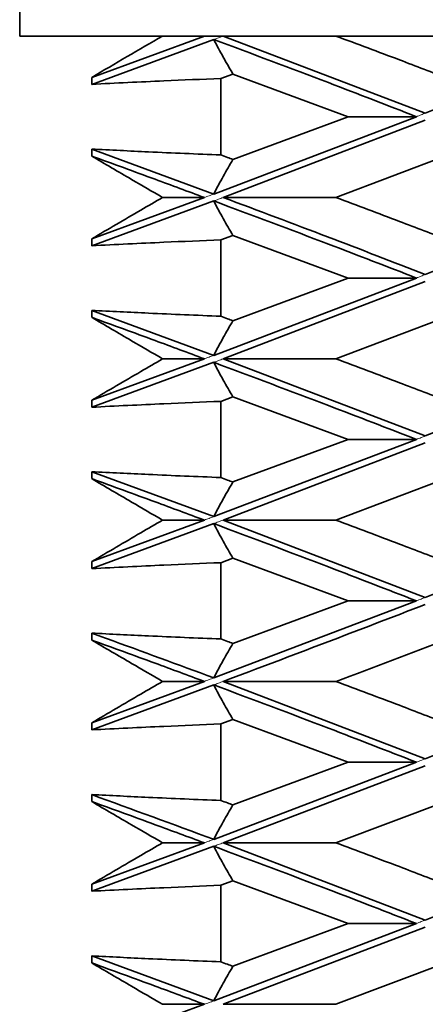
# Model space of a CAD drawing. Header units: millimetres. Extents: x 0 to 1118, y 0 to 864.
# Tile 72 of 200: x 491.06 to 492.23, y 379.91 to 382.77. Entities that reach past the tile are written whole.
import ezdxf

# ---------------------------------------------------------------- set-up
doc = ezdxf.new("R2010")
doc.units = ezdxf.units.MM
doc.layers.add('ALPHAREV', color=7, linetype='Continuous', lineweight=25)
doc.styles.add('SLDTEXTSTYLE0', font='TXT', dxfattribs={"width": 0.605})
doc.dimstyles.new('SLDDIMSTYLE1', dxfattribs={"dimtxt": 3.175, "dimasz": 4.572, "dimexe": 0, "dimexo": 0.0625, "dimgap": 0.79375, "dimtad": 0, "dimtih": 1, "dimtoh": 1, "dimdec": 1, "dimlfac": 3, "dimrnd": 1e-09, "dimzin": 12, "dimdsep": 46, "dimtxsty": 'SLDTEXTSTYLE0', "dimsah": 1, "dimcen": 0.09, "dimadec": 0, "dimazin": 3, "dimtfac": 1, "dimtofl": 0, "dimtmove": 0, "dimatfit": 3, "dimfxl": 1, "dimfrac": 2, "dimtolj": 1, "dimtzin": 12, "dimarcsym": 0})

# ---------------------------------------------------------------- blocks, each defined once
blk = doc.blocks.new('_D')
at = {"layer": 'ALPHAREV'}
for p, q in [((493.6161, 393.4261), (526.19, 393.4261)), ((524.5898, 393.4261), (524.5898, 380.3401)), ((520.5924, 379.6124), (519.5009, 379.6124)), ((519.5009, 379.6124), (519.5009, 374.7397)), ((526.6557, 379.6124), (527.7471, 379.6124)), ((527.7471, 379.6124), (527.7471, 374.7397)), ((519.5009, 374.7397), (520.5924, 374.7397)), ((527.7471, 374.7397), (526.6557, 374.7397)), ((524.5898, 360.9261), (524.5898, 374.0121)), ((493.6161, 360.9261), (526.19, 360.9261))]:
    blk.add_line(p, q, dxfattribs=at)
for points in [[(524.5898, 393.4261), (523.8278, 388.8541), (525.3518, 388.8541)], [(524.5898, 360.9261), (525.3518, 365.4981), (523.8278, 365.4981)]]:
    blk.add_solid(points, dxfattribs=at)
at = {"layer": 'ALPHAREV', "char_height": 3.175, "attachment_point": 1, "style": 'SLDTEXTSTYLE0'}
for s, insert in [('97.5', (509.9208, 378.8325)), ('3.8', (520.5924, 378.8325)), ('MIN.', (530.0292, 378.8325))]:
    blk.add_mtext(s, dxfattribs=dict(at, insert=insert))
blk = doc.blocks.new('_D_1')
at = {"layer": 'ALPHAREV'}
for p, q in [((493.6161, 522.0927), (556.2043, 522.0927)), ((554.6041, 522.0927), (554.6041, 380.3401)), ((555.8167, 379.6124), (554.7253, 379.6124)), ((554.7253, 379.6124), (554.7253, 374.7397)), ((564.3055, 379.6124), (565.3969, 379.6124)), ((565.3969, 379.6124), (565.3969, 374.7397)), ((554.7253, 374.7397), (555.8167, 374.7397)), ((565.3969, 374.7397), (564.3055, 374.7397)), ((554.6041, 232.2594), (554.6041, 374.0121)), ((493.6161, 232.2594), (556.2043, 232.2594))]:
    blk.add_line(p, q, dxfattribs=at)
for points in [[(554.6041, 522.0927), (553.8421, 517.5207), (555.3661, 517.5207)], [(554.6041, 232.2594), (555.3661, 236.8314), (553.8421, 236.8314)]]:
    blk.add_solid(points, dxfattribs=at)
at = {"layer": 'ALPHAREV', "char_height": 3.175, "attachment_point": 1, "style": 'SLDTEXTSTYLE0'}
for s, insert in [('869.5', (542.7199, 378.8325)), ('34.2', (555.8167, 378.8325))]:
    blk.add_mtext(s, dxfattribs=dict(at, insert=insert))

msp = doc.modelspace()

# ---------------------------------------------------------------- linework, layer by layer
at = {"color": 7, "linetype": 'Continuous', "lineweight": 35}
for p, q in [((491.055, 382.7261), (491.055, 382.9261)), ((491.4704, 382.7261), (491.055, 382.7261)), ((491.592, 382.7261), (491.2643, 382.606)), ((491.6192, 382.716), (491.2643, 382.5858)), ((491.592, 382.7261), (491.4704, 382.7261)), ((491.6464, 382.7261), (491.592, 382.7261)), ((491.6464, 382.7261), (492.2342, 382.502)), ((491.9745, 382.7261), (491.6464, 382.7261)), ((492.6188, 382.7261), (491.9745, 382.7261)), ((492.7907, 382.7261), (492.2342, 382.502)), ((491.6749, 382.6158), (491.6397, 382.6029)), ((491.6749, 382.6158), (492.01, 382.4918)), ((491.2643, 382.5858), (491.2643, 382.606)), ((491.6397, 382.3806), (491.6397, 382.6029)), ((492.2084, 382.4918), (491.6192, 382.2672)), ((492.2342, 382.4817), (491.6464, 382.2571)), ((492.01, 382.4918), (491.6749, 382.3677)), ((492.2084, 382.4918), (492.01, 382.4918)), ((491.2643, 382.3775), (491.2643, 382.3978)), ((491.2643, 382.3978), (491.6192, 382.2672)), ((492.3016, 382.381), (491.9745, 382.2571)), ((491.592, 382.2571), (491.2643, 382.1371)), ((491.6192, 382.247), (491.2643, 382.1169)), ((491.592, 382.2571), (491.4704, 382.2571)), ((491.6464, 382.2571), (491.9745, 382.2571)), ((492.7907, 382.2571), (492.2342, 382.0333)), ((491.2643, 382.1169), (491.2643, 382.1371)), ((491.6749, 382.1468), (491.6397, 382.134)), ((491.6397, 381.9121), (491.6397, 382.134)), ((491.6749, 382.1468), (492.01, 382.0232)), ((492.2084, 382.0232), (491.6192, 381.7985)), ((492.01, 382.0232), (491.6749, 381.8992)), ((492.2084, 382.0232), (492.01, 382.0232)), ((492.2342, 382.0131), (491.6464, 381.7884)), ((491.2643, 381.909), (491.2643, 381.9293)), ((491.2643, 381.9293), (491.6192, 381.7985)), ((492.3016, 381.9125), (491.9745, 381.7884)), ((491.592, 381.7884), (491.2643, 381.668)), ((491.592, 381.7884), (491.4704, 381.7884)), ((491.6464, 381.7884), (491.9745, 381.7884)), ((491.6464, 381.7884), (492.2342, 381.5643)), ((492.7907, 381.7884), (492.2342, 381.5643)), ((491.6192, 381.7783), (491.2643, 381.6478)), ((491.6749, 381.6777), (491.6397, 381.6649)), ((491.6749, 381.6777), (492.01, 381.5543)), ((491.2643, 381.6478), (491.2643, 381.668)), ((491.6397, 381.4435), (491.6397, 381.6649)), ((492.2084, 381.5543), (491.6192, 381.33)), ((492.2342, 381.5442), (491.6464, 381.3199)), ((492.01, 381.5543), (491.6749, 381.4307)), ((492.2084, 381.5543), (492.01, 381.5543)), ((491.2643, 381.4404), (491.2643, 381.4606)), ((491.2643, 381.4606), (491.6192, 381.33)), ((492.3016, 381.4439), (491.9745, 381.3199)), ((491.592, 381.3199), (491.2643, 381.1993)), ((491.6192, 381.3098), (491.2643, 381.1791)), ((491.592, 381.3199), (491.4704, 381.3199)), ((491.6464, 381.3199), (491.9745, 381.3199)), ((491.6464, 381.3199), (492.2342, 381.0953)), ((492.7907, 381.3199), (492.2342, 381.0953)), ((491.2643, 381.1791), (491.2643, 381.1993)), ((491.6749, 381.2091), (491.6397, 381.1962)), ((491.6397, 380.9746), (491.6397, 381.1962)), ((491.6749, 381.2091), (492.01, 381.0852)), ((492.2084, 381.0852), (491.6192, 380.8615)), ((492.01, 381.0852), (491.6749, 380.9618)), ((492.2084, 381.0852), (492.01, 381.0852)), ((491.2643, 380.9715), (491.2643, 380.9916)), ((491.592, 380.8513), (491.2643, 380.7308)), ((491.592, 380.8513), (491.4704, 380.8513)), ((491.6464, 380.8513), (491.9745, 380.8513)), ((491.6464, 380.8513), (492.2342, 380.6266)), ((492.7907, 380.8513), (492.2342, 380.6266)), ((491.6192, 380.8412), (491.2643, 380.7106)), ((491.2643, 380.7106), (491.2643, 380.7308)), ((491.6749, 380.7406), (491.6397, 380.7277)), ((491.6749, 380.7406), (492.01, 380.6165)), ((491.6397, 380.5055), (491.6397, 380.7277)), ((492.2084, 380.6165), (491.6192, 380.3925)), ((492.01, 380.6165), (491.6749, 380.4927)), ((492.2084, 380.6165), (492.01, 380.6165)), ((492.2342, 380.6064), (491.6464, 380.3825)), ((491.2643, 380.5024), (491.2643, 380.5226)), ((492.3016, 380.5059), (491.9745, 380.3825)), ((491.592, 380.3825), (491.2643, 380.2623)), ((491.6192, 380.3724), (491.2643, 380.242)), ((491.592, 380.3825), (491.4704, 380.3825)), ((491.6464, 380.3825), (491.9745, 380.3825)), ((491.6464, 380.3825), (492.2342, 380.1581)), ((492.7907, 380.3825), (492.2342, 380.1581)), ((491.6749, 380.272), (491.6397, 380.2592)), ((491.6749, 380.272), (492.01, 380.148)), ((491.2643, 380.242), (491.2643, 380.2623)), ((491.6397, 380.0368), (491.6397, 380.2592)), ((492.2084, 380.148), (491.6192, 379.9234)), ((492.2342, 380.1379), (491.6464, 379.9133)), ((492.01, 380.148), (491.6749, 380.0239)), ((492.2084, 380.148), (492.01, 380.148)), ((491.2643, 380.0337), (491.2643, 380.0539)), ((491.2643, 380.0539), (491.6192, 379.9234)), ((492.3016, 380.0372), (491.9745, 379.9133)), ((491.592, 379.9133), (491.2643, 379.7935)), ((491.592, 379.9133), (491.4704, 379.9133)), ((491.6464, 379.9133), (491.9745, 379.9133))]:
    msp.add_line(p, q, dxfattribs=at)
at = {"color": 7, "linetype": 'Continuous', "lineweight": 18}
msp.add_line((491.6464, 382.7261), (491.6192, 382.716), dxfattribs=at)
at = {"color": 7, "linetype": 'Continuous', "lineweight": 35}
for points, knots in [([(491.2643, 382.606), (491.2986, 382.6261), (491.3672, 382.6663), (491.436, 382.7062), (491.4704, 382.7261)], [0, 0, 0, 0, 0.499997, 1, 1, 1, 1]), ([(491.6749, 382.6158), (491.6655, 382.632), (491.6513, 382.6563), (491.6329, 382.6901), (491.6238, 382.7074), (491.6192, 382.716)], [0, 0, 0, 0, 0.499762, 0.749849, 1, 1, 1, 1]), ([(491.6192, 382.716), (491.7311, 382.6743), (491.931, 382.5997), (492.1236, 382.5248), (492.2084, 382.4918)], [0, 0, 0, 0, 0.559517, 1, 1, 1, 1]), ([(491.9745, 382.7261), (492.0362, 382.7031), (492.1463, 382.662), (492.2541, 382.6207), (492.3016, 382.6025)], [0, 0, 0, 0, 0.559638, 1, 1, 1, 1]), ([(491.6397, 382.6029), (491.5846, 382.6006), (491.4945, 382.5969), (491.3694, 382.5911), (491.2993, 382.5876), (491.2643, 382.5858)], [0, 0, 0, 0, 0.439826, 0.719911, 1, 1, 1, 1]), ([(491.2643, 382.3978), (491.3193, 382.395), (491.4094, 382.3905), (491.5345, 382.3849), (491.6046, 382.3821), (491.6397, 382.3806)], [0, 0, 0, 0, 0.439825, 0.719911, 1, 1, 1, 1]), ([(491.4704, 382.2571), (491.4403, 382.2745), (491.3715, 382.3145), (491.3029, 382.3548), (491.2643, 382.3775)], [0, 0, 0, 0, 0.437164, 1, 1, 1, 1]), ([(491.2643, 382.3775), (491.3259, 382.355), (491.436, 382.3148), (491.5443, 382.2747), (491.592, 382.2571)], [0, 0, 0, 0, 0.560189, 1, 1, 1, 1]), ([(491.6749, 382.3677), (491.6655, 382.3515), (491.6513, 382.3271), (491.6329, 382.2932), (491.6237, 382.2759), (491.6192, 382.2672)], [0, 0, 0, 0, 0.499754, 0.749844, 1, 1, 1, 1]), ([(491.6397, 382.3806), (491.6463, 382.3782), (491.658, 382.3739), (491.6698, 382.3696), (491.6749, 382.3677)], [0, 0, 0, 0, 0.560011, 1, 1, 1, 1]), ([(491.2643, 382.1371), (491.3119, 382.1648), (491.3806, 382.2049), (491.4493, 382.2448), (491.4704, 382.2571)], [0, 0, 0, 0, 0.6930603, 1, 1, 1, 1]), ([(491.6749, 382.1468), (491.6655, 382.1629), (491.6513, 382.1872), (491.6328, 382.221), (491.6237, 382.2383), (491.6192, 382.247)], [0, 0, 0, 0, 0.499731, 0.74983, 1, 1, 1, 1]), ([(491.6192, 382.247), (491.7311, 382.2052), (491.931, 382.1307), (492.1236, 382.0561), (492.2084, 382.0232)], [0, 0, 0, 0, 0.559777, 1, 1, 1, 1]), ([(491.6464, 382.2571), (491.7483, 382.219), (491.9479, 382.1444), (492.1402, 382.0698), (492.2342, 382.0333)], [0, 0, 0, 0, 0.510909, 1, 1, 1, 1]), ([(491.9745, 382.2571), (492.0362, 382.234), (492.1464, 382.1927), (492.2542, 382.1517), (492.3016, 382.1336)], [0, 0, 0, 0, 0.5603559, 1, 1, 1, 1]), ([(491.6397, 382.134), (491.5846, 382.1317), (491.4945, 382.128), (491.3694, 382.1222), (491.2993, 382.1187), (491.2643, 382.1169)], [0, 0, 0, 0, 0.439829, 0.719913, 1, 1, 1, 1]), ([(491.2643, 381.9293), (491.3193, 381.9265), (491.4094, 381.922), (491.5345, 381.9164), (491.6046, 381.9136), (491.6397, 381.9121)], [0, 0, 0, 0, 0.439825, 0.719911, 1, 1, 1, 1]), ([(491.4704, 381.7884), (491.4404, 381.8059), (491.3716, 381.846), (491.3029, 381.8863), (491.2643, 381.909)], [0, 0, 0, 0, 0.436845, 1, 1, 1, 1]), ([(491.2643, 381.909), (491.3259, 381.8865), (491.436, 381.8463), (491.5443, 381.8061), (491.592, 381.7884)], [0, 0, 0, 0, 0.56002, 1, 1, 1, 1]), ([(491.6397, 381.9121), (491.6463, 381.9097), (491.658, 381.9054), (491.6698, 381.9011), (491.6749, 381.8992)], [0, 0, 0, 0, 0.559993, 1, 1, 1, 1]), ([(491.6749, 381.8992), (491.6655, 381.883), (491.6513, 381.8585), (491.6328, 381.8246), (491.6237, 381.8072), (491.6192, 381.7985)], [0, 0, 0, 0, 0.499746, 0.74984, 1, 1, 1, 1]), ([(491.2643, 381.668), (491.3118, 381.6959), (491.3805, 381.7361), (491.4493, 381.7761), (491.4704, 381.7884)], [0, 0, 0, 0, 0.692449, 1, 1, 1, 1]), ([(491.9745, 381.7884), (492.0362, 381.7653), (492.1464, 381.7239), (492.2542, 381.6827), (492.3016, 381.6645)], [0, 0, 0, 0, 0.560216, 1, 1, 1, 1]), ([(491.6749, 381.6777), (491.6655, 381.694), (491.6513, 381.7183), (491.6328, 381.7522), (491.6237, 381.7696), (491.6192, 381.7783)], [0, 0, 0, 0, 0.499737, 0.749834, 1, 1, 1, 1]), ([(491.6192, 381.7783), (491.7312, 381.7363), (491.931, 381.6615), (492.1237, 381.587), (492.2084, 381.5543)], [0, 0, 0, 0, 0.560546, 1, 1, 1, 1]), ([(491.6397, 381.6649), (491.5846, 381.6626), (491.4945, 381.6589), (491.3694, 381.6531), (491.2993, 381.6496), (491.2643, 381.6478)], [0, 0, 0, 0, 0.439827, 0.719912, 1, 1, 1, 1]), ([(491.2643, 381.4606), (491.3193, 381.4579), (491.4094, 381.4534), (491.5345, 381.4478), (491.6046, 381.445), (491.6397, 381.4435)], [0, 0, 0, 0, 0.439827, 0.719912, 1, 1, 1, 1]), ([(491.6397, 381.4435), (491.6463, 381.4411), (491.658, 381.4368), (491.6698, 381.4325), (491.6749, 381.4307)], [0, 0, 0, 0, 0.559975, 1, 1, 1, 1]), ([(491.4704, 381.3199), (491.4404, 381.3374), (491.3716, 381.3775), (491.3029, 381.4177), (491.2643, 381.4404)], [0, 0, 0, 0, 0.436703, 1, 1, 1, 1]), ([(491.2643, 381.4404), (491.3259, 381.4179), (491.436, 381.3778), (491.5443, 381.3376), (491.592, 381.3199)], [0, 0, 0, 0, 0.55985, 1, 1, 1, 1]), ([(491.6749, 381.4307), (491.6655, 381.4144), (491.6513, 381.39), (491.6328, 381.3561), (491.6237, 381.3387), (491.6192, 381.33)], [0, 0, 0, 0, 0.499739, 0.749835, 1, 1, 1, 1]), ([(491.2643, 381.1993), (491.3118, 381.2272), (491.3804, 381.2675), (491.4492, 381.3076), (491.4704, 381.3199)], [0, 0, 0, 0, 0.692187, 1, 1, 1, 1]), ([(491.6749, 381.2091), (491.6655, 381.2254), (491.6513, 381.2498), (491.6328, 381.2837), (491.6237, 381.3011), (491.6192, 381.3098)], [0, 0, 0, 0, 0.499744, 0.749838, 1, 1, 1, 1]), ([(491.6192, 381.3098), (491.7312, 381.2678), (491.931, 381.1928), (492.1237, 381.1181), (492.2084, 381.0852)], [0, 0, 0, 0, 0.560255, 1, 1, 1, 1]), ([(491.9745, 381.3199), (492.0362, 381.2967), (492.1463, 381.2554), (492.2541, 381.214), (492.3016, 381.1958)], [0, 0, 0, 0, 0.560042, 1, 1, 1, 1]), ([(491.6397, 381.1962), (491.5846, 381.1939), (491.4945, 381.1902), (491.3694, 381.1844), (491.2993, 381.1808), (491.2643, 381.1791)], [0, 0, 0, 0, 0.439824, 0.719911, 1, 1, 1, 1]), ([(492.2342, 381.0751), (492.0407, 381.0006), (491.847, 380.9261), (491.6465, 380.8514), (491.6464, 380.8513)], [0, 0, 0, 0, 0.999412, 1, 1, 1, 1]), ([(491.2643, 380.9916), (491.3193, 380.9889), (491.4094, 380.9844), (491.5345, 380.9789), (491.6046, 380.976), (491.6397, 380.9746)], [0, 0, 0, 0, 0.439831, 0.719914, 1, 1, 1, 1]), ([(491.2643, 380.9916), (491.2785, 380.9865), (491.3981, 380.9432), (491.5157, 380.8997), (491.6192, 380.8615)], [0, 0, 0, 0, 0.119014, 1, 1, 1, 1]), ([(491.4704, 380.8513), (491.4404, 380.8688), (491.3716, 380.9088), (491.3029, 380.9489), (491.2643, 380.9715)], [0, 0, 0, 0, 0.4367379, 1, 1, 1, 1]), ([(491.2643, 380.9715), (491.3259, 380.9491), (491.436, 380.9091), (491.5443, 380.869), (491.592, 380.8513)], [0, 0, 0, 0, 0.559681, 1, 1, 1, 1]), ([(491.6749, 380.9618), (491.6655, 380.9456), (491.6513, 380.9213), (491.6328, 380.8875), (491.6237, 380.8701), (491.6192, 380.8615)], [0, 0, 0, 0, 0.499732, 0.749831, 1, 1, 1, 1]), ([(491.6397, 380.9746), (491.6463, 380.9722), (491.658, 380.9679), (491.6698, 380.9637), (491.6749, 380.9618)], [0, 0, 0, 0, 0.559957, 1, 1, 1, 1]), ([(492.3016, 380.975), (492.1934, 380.9338), (492.0852, 380.8927), (491.9746, 380.8514), (491.9745, 380.8513)], [0, 0, 0, 0, 0.998936, 1, 1, 1, 1]), ([(491.2643, 380.7308), (491.3118, 380.7587), (491.3804, 380.799), (491.4492, 380.839), (491.4704, 380.8513)], [0, 0, 0, 0, 0.692288, 1, 1, 1, 1]), ([(491.9745, 380.8513), (492.0362, 380.8282), (492.1463, 380.7869), (492.2541, 380.7455), (492.3016, 380.7273)], [0, 0, 0, 0, 0.559869, 1, 1, 1, 1]), ([(491.6749, 380.7406), (491.6655, 380.7569), (491.6513, 380.7813), (491.6329, 380.8152), (491.6237, 380.8325), (491.6192, 380.8412)], [0, 0, 0, 0, 0.499751, 0.749843, 1, 1, 1, 1]), ([(491.6192, 380.8412), (491.7311, 380.7993), (491.931, 380.7244), (492.1236, 380.6495), (492.2084, 380.6165)], [0, 0, 0, 0, 0.559939, 1, 1, 1, 1]), ([(491.6397, 380.7277), (491.5846, 380.7254), (491.4945, 380.7217), (491.3694, 380.7159), (491.2993, 380.7123), (491.2643, 380.7106)], [0, 0, 0, 0, 0.439824, 0.71991, 1, 1, 1, 1]), ([(491.2643, 380.5226), (491.3193, 380.5198), (491.4094, 380.5154), (491.5345, 380.5098), (491.6046, 380.5069), (491.6397, 380.5055)], [0, 0, 0, 0, 0.4398274, 0.7199125, 1, 1, 1, 1]), ([(491.2643, 380.5226), (491.383, 380.4793), (491.502, 380.436), (491.6189, 380.3926), (491.6192, 380.3925)], [0, 0, 0, 0, 0.997654, 1, 1, 1, 1]), ([(491.4704, 380.3825), (491.4404, 380.3999), (491.3715, 380.4397), (491.3029, 380.4798), (491.2643, 380.5024)], [0, 0, 0, 0, 0.436996, 1, 1, 1, 1]), ([(491.2643, 380.5024), (491.3259, 380.48), (491.436, 380.44), (491.5443, 380.4), (491.592, 380.3825)], [0, 0, 0, 0, 0.560231, 1, 1, 1, 1]), ([(491.6397, 380.5055), (491.6463, 380.5031), (491.658, 380.4988), (491.6698, 380.4945), (491.6749, 380.4927)], [0, 0, 0, 0, 0.560035, 1, 1, 1, 1]), ([(491.6749, 380.4927), (491.6655, 380.4765), (491.6513, 380.4522), (491.6329, 380.4185), (491.6237, 380.4012), (491.6192, 380.3925)], [0, 0, 0, 0, 0.49976, 0.749847, 1, 1, 1, 1]), ([(491.2643, 380.2623), (491.3118, 380.2901), (491.3804, 380.3303), (491.4493, 380.3702), (491.4704, 380.3825)], [0, 0, 0, 0, 0.69275, 1, 1, 1, 1]), ([(491.6749, 380.272), (491.6655, 380.2883), (491.6513, 380.3126), (491.6329, 380.3464), (491.6238, 380.3637), (491.6192, 380.3724)], [0, 0, 0, 0, 0.499759, 0.749848, 1, 1, 1, 1]), ([(491.6192, 380.3724), (491.7311, 380.3306), (491.931, 380.2559), (492.1236, 380.181), (492.2084, 380.148)], [0, 0, 0, 0, 0.559623, 1, 1, 1, 1]), ([(491.9745, 380.3825), (492.0362, 380.3594), (492.1463, 380.3182), (492.2541, 380.2769), (492.3016, 380.2588)], [0, 0, 0, 0, 0.559695, 1, 1, 1, 1]), ([(491.6397, 380.2592), (491.5846, 380.2569), (491.4945, 380.2531), (491.3694, 380.2473), (491.2993, 380.2438), (491.2643, 380.242)], [0, 0, 0, 0, 0.439825, 0.719911, 1, 1, 1, 1]), ([(491.2643, 380.0539), (491.3193, 380.0512), (491.4094, 380.0467), (491.5345, 380.0411), (491.6046, 380.0382), (491.6397, 380.0368)], [0, 0, 0, 0, 0.439825, 0.719911, 1, 1, 1, 1]), ([(491.4704, 379.9133), (491.4403, 379.9308), (491.3715, 379.9708), (491.3029, 380.011), (491.2643, 380.0337)], [0, 0, 0, 0, 0.437274, 1, 1, 1, 1]), ([(491.2643, 380.0337), (491.3259, 380.0112), (491.436, 379.971), (491.5443, 379.931), (491.592, 379.9133)], [0, 0, 0, 0, 0.560246, 1, 1, 1, 1]), ([(491.6749, 380.0239), (491.6655, 380.0077), (491.6513, 379.9833), (491.6329, 379.9495), (491.6237, 379.9321), (491.6192, 379.9234)], [0, 0, 0, 0, 0.499756, 0.749846, 1, 1, 1, 1]), ([(491.6397, 380.0368), (491.6463, 380.0344), (491.658, 380.0301), (491.6698, 380.0258), (491.6749, 380.0239)], [0, 0, 0, 0, 0.560017, 1, 1, 1, 1])]:
    msp.add_open_spline(points, degree=3, knots=knots, dxfattribs=at)
at = {"color": 7, "linetype": 'Continuous', "lineweight": 18}
for points, knots in [([(492.2342, 382.502), (492.2304, 382.5004), (492.2241, 382.498), (492.2155, 382.4946), (492.2108, 382.4928), (492.2084, 382.4918)], [0, 0, 0, 0, 0.45157, 0.725785, 1, 1, 1, 1]), ([(491.6192, 382.2672), (491.6169, 382.2663), (491.6124, 382.2646), (491.6033, 382.2613), (491.5965, 382.2587), (491.592, 382.2571)], [0, 0, 0, 0, 0.251902, 0.503805, 1, 1, 1, 1]), ([(491.6192, 382.247), (491.6237, 382.2486), (491.6304, 382.2511), (491.6395, 382.2545), (491.6441, 382.2562), (491.6464, 382.2571)], [0, 0, 0, 0, 0.492179, 0.746089, 1, 1, 1, 1]), ([(492.2342, 382.0333), (492.2304, 382.0318), (492.2241, 382.0294), (492.2155, 382.026), (492.2107, 382.0241), (492.2084, 382.0232)], [0, 0, 0, 0, 0.45239, 0.726195, 1, 1, 1, 1]), ([(491.6192, 381.7985), (491.6147, 381.7969), (491.6079, 381.7943), (491.5988, 381.7909), (491.5943, 381.7893), (491.592, 381.7884)], [0, 0, 0, 0, 0.49964, 0.74982, 1, 1, 1, 1]), ([(491.6192, 381.7783), (491.6215, 381.7791), (491.626, 381.7808), (491.6351, 381.7842), (491.6418, 381.7867), (491.6464, 381.7884)], [0, 0, 0, 0, 0.250384, 0.500769, 1, 1, 1, 1]), ([(492.2342, 381.5643), (492.2303, 381.5628), (492.2241, 381.5604), (492.2154, 381.557), (492.2107, 381.5552), (492.2084, 381.5543)], [0, 0, 0, 0, 0.454623, 0.727311, 1, 1, 1, 1]), ([(491.6192, 381.33), (491.6147, 381.3284), (491.6079, 381.3258), (491.5989, 381.3225), (491.5943, 381.3208), (491.592, 381.3199)], [0, 0, 0, 0, 0.495564, 0.747782, 1, 1, 1, 1]), ([(491.6192, 381.3098), (491.6215, 381.3106), (491.626, 381.3123), (491.6351, 381.3157), (491.6419, 381.3182), (491.6464, 381.3199)], [0, 0, 0, 0, 0.251216, 0.502433, 1, 1, 1, 1]), ([(492.2342, 381.0953), (492.2303, 381.0938), (492.2241, 381.0913), (492.2155, 381.088), (492.2107, 381.0861), (492.2084, 381.0852)], [0, 0, 0, 0, 0.453317, 0.726658, 1, 1, 1, 1]), ([(491.6192, 380.8615), (491.6147, 380.8598), (491.608, 380.8573), (491.5989, 380.8539), (491.5943, 380.8522), (491.592, 380.8513)], [0, 0, 0, 0, 0.492976, 0.746488, 1, 1, 1, 1]), ([(491.6192, 380.8412), (491.6215, 380.8421), (491.626, 380.8438), (491.6351, 380.8471), (491.6419, 380.8497), (491.6464, 380.8513)], [0, 0, 0, 0, 0.251738, 0.503476, 1, 1, 1, 1]), ([(492.2342, 380.6266), (492.2299, 380.6249), (492.2213, 380.6216), (492.2127, 380.6182), (492.2084, 380.6165), (492.2084, 380.6165)], [0, 0, 0, 0, 0.4996698, 0.9993415, 1, 1, 1, 1]), ([(491.6192, 380.3925), (491.6147, 380.3909), (491.608, 380.3884), (491.5989, 380.385), (491.5943, 380.3833), (491.592, 380.3825)], [0, 0, 0, 0, 0.491303, 0.745651, 1, 1, 1, 1]), ([(491.6192, 380.3724), (491.6215, 380.3732), (491.626, 380.3749), (491.6351, 380.3783), (491.6419, 380.3808), (491.6464, 380.3825)], [0, 0, 0, 0, 0.251835, 0.50367, 1, 1, 1, 1]), ([(492.2342, 380.1581), (492.2304, 380.1566), (492.2241, 380.1542), (492.2155, 380.1508), (492.2108, 380.1489), (492.2084, 380.148)], [0, 0, 0, 0, 0.4514315, 0.7257156, 1, 1, 1, 1]), ([(491.6192, 379.9234), (491.6169, 379.9226), (491.6124, 379.9209), (491.6033, 379.9175), (491.5965, 379.915), (491.592, 379.9133)], [0, 0, 0, 0, 0.251717, 0.503434, 1, 1, 1, 1])]:
    msp.add_open_spline(points, degree=3, knots=knots, dxfattribs=at)

# ---------------------------------------------------------------- dimensions: what is measured, and where the dimension line sits
at = {"layer": 'ALPHAREV'}
dim = msp.add_linear_dim(base=(554.6041, 232.2594), p1=(492.0159, 522.0927), p2=(492.0159, 232.2594), angle=90, dimstyle='SLDDIMSTYLE1', dxfattribs=at)
dim.commit()
dim.dimension.update_dxf_attribs({"geometry": '_D_1', "text_midpoint": (554.6041, 377.1761), "dimtype": 160})
dim = msp.add_linear_dim(base=(524.5898, 393.4261), p1=(492.0159, 360.9261), p2=(492.0159, 393.4261), angle=90, text='<> MIN.', dimstyle='SLDDIMSTYLE1', dxfattribs=at)
dim.commit()
dim.dimension.update_dxf_attribs({"geometry": '_D', "text_midpoint": (524.5898, 377.1761), "dimtype": 160})

doc.saveas('drawing.dxf')
